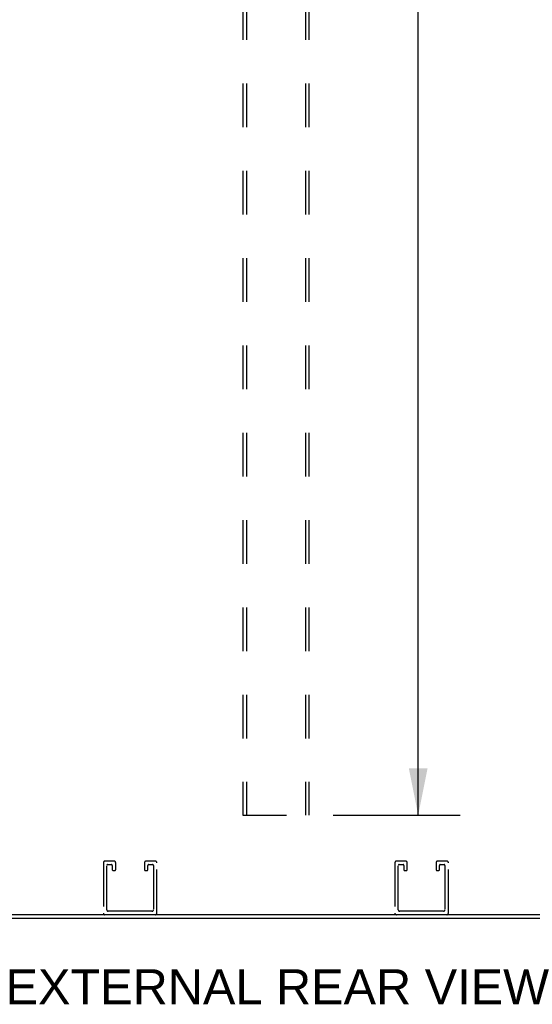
# Model space of a CAD drawing. Header units: inches. Extents: x 0 to 241, y 0 to 156.
# Tile 59 of 70: x 195 to 210, y 41 to 71. Entities that reach past the tile are written whole.
import ezdxf

# ---------------------------------------------------------------- set-up
doc = ezdxf.new("R2010")
doc.units = ezdxf.units.IN
doc.header["$LTSCALE"] = 13.251942
doc.header["$MEASUREMENT"] = 0
doc.linetypes.add('HIDDEN', pattern=[0.2, 0.1, -0.1])
doc.layers.get('0').update_dxf_attribs({"linetype": 'CONTINUOUS'})
doc.layers.add('DEFAULT_2', color=8, linetype='HIDDEN')
doc.layers.add('DIMENSIONS', color=7, linetype='CONTINUOUS')
doc.styles.get("Standard").update_dxf_attribs({"font": 'arial.ttf'})
doc.dimstyles.new('DIMSTYLE_1', dxfattribs={"dimtxt": 1.06299, "dimasz": 1.41732, "dimexe": 0.09, "dimexo": 0.07, "dimgap": 0.0375, "dimtad": 0, "dimtih": 1, "dimtoh": 1, "dimzin": 4, "dimdsep": 46, "dimtxsty": 'Standard', "dimblk": '_FILLED', "dimblk1": '_FILLED', "dimblk2": '_FILLED', "dimcen": 0.09, "dimazin": 1, "dimtfac": 1, "dimtdec": 3, "dimtofl": 0, "dimtmove": 0, "dimatfit": 3, "dimldrblk": '_FILLED', "dimfxl": 0, "dimtolj": 1, "dimtzin": 4, "dimarcsym": 0})

# ---------------------------------------------------------------- blocks, each defined once
blk = doc.blocks.new('_FILLED')
at = {"color": 0, "linetype": 'ByBlock'}
blk.add_solid([(0, 0), (-1, 0.2), (-1, -0.2)], dxfattribs=at)
blk = doc.blocks.new('*D7')
at = {"layer": 'DIMENSIONS', "color": 2, "linetype": 'Continuous'}
for p, q in [((204.452, 111.248), (208.306, 111.248)), ((207.031, 111.248), (207.031, 80.003)), ((207.031, 46.632), (207.031, 77.877)), ((204.452, 46.632), (208.306, 46.632))]:
    blk.add_line(p, q, dxfattribs=at)
at = {"layer": 'DIMENSIONS', "color": 2, "linetype": 'Continuous', "xscale": 1.41732, "yscale": 1.41732, "zscale": 1.41732}
for p, rotation in [((207.031, 111.248), 90), ((207.031, 46.632), 270)]:
    blk.add_blockref('_FILLED', p, dxfattribs=dict(at, rotation=rotation))
at = {"layer": 'DIMENSIONS', "color": 2, "linetype": 'Continuous', "insert": (207.031, 79.471), "char_height": 1.063, "width": 3.71454, "attachment_point": 2, "line_spacing_factor": 0.9}
blk.add_mtext('64.62', dxfattribs=at)

msp = doc.modelspace()

# ---------------------------------------------------------------- linework, layer by layer
at = {"color": 3, "linetype": 'Continuous'}
for p, q in [((167.326, 43.507), (238.088, 43.507)), ((238.021, 43.611), (167.393, 43.611))]:
    msp.add_line(p, q, dxfattribs=at)
at = {"layer": 'DEFAULT_2', "color": 8, "linetype": 'HIDDEN'}
for p, q in [((201.707, 111.248), (201.707, 46.632)), ((201.811, 111.248), (201.811, 46.632)), ((203.603, 111.248), (203.603, 46.632)), ((203.707, 111.248), (203.707, 46.632)), ((201.707, 46.632), (203.707, 46.632)), ((197.465, 45.19), (197.465, 43.657)), ((197.794, 45.236), (197.511, 45.236)), ((197.592, 45.132), (197.713, 45.132)), ((197.84, 44.978), (197.84, 45.19)), ((198.715, 45.19), (198.715, 44.978)), ((199.044, 45.236), (198.761, 45.236)), ((198.842, 45.132), (198.963, 45.132)), ((199.09, 43.657), (199.09, 45.19)), ((206.323, 45.19), (206.323, 43.657)), ((206.652, 45.236), (206.369, 45.236)), ((206.45, 45.132), (206.571, 45.132)), ((206.698, 44.978), (206.698, 45.19)), ((207.573, 45.19), (207.573, 44.978)), ((207.902, 45.236), (207.619, 45.236)), ((207.7, 45.132), (207.821, 45.132)), ((207.948, 43.657), (207.948, 45.19)), ((197.569, 43.761), (197.569, 45.109)), ((197.736, 45.109), (197.736, 44.978)), ((197.759, 44.955), (197.817, 44.955)), ((198.738, 44.955), (198.796, 44.955)), ((198.819, 44.978), (198.819, 45.109)), ((198.986, 45.109), (198.986, 43.761)), ((206.427, 43.761), (206.427, 45.109)), ((206.594, 45.109), (206.594, 44.978)), ((206.617, 44.955), (206.675, 44.955)), ((207.596, 44.955), (207.654, 44.955)), ((207.677, 44.978), (207.677, 45.109)), ((207.844, 45.109), (207.844, 43.761)), ((198.94, 43.715), (197.615, 43.715)), ((207.798, 43.715), (206.473, 43.715))]:
    msp.add_line(p, q, dxfattribs=at)
for centre, radius, start, end in [((197.511, 45.19), 0.046, 90, 180), ((197.592, 45.109), 0.023, 90, 180), ((197.713, 45.109), 0.023, 0, 90), ((197.794, 45.19), 0.046, 0, 90), ((198.761, 45.19), 0.046, 90, 180), ((198.842, 45.109), 0.023, 90, 180), ((198.963, 45.109), 0.023, 0, 90), ((199.044, 45.19), 0.046, 0, 90), ((206.369, 45.19), 0.046, 90, 180), ((206.45, 45.109), 0.023, 90, 180), ((206.571, 45.109), 0.023, 0, 90), ((206.652, 45.19), 0.046, 0, 90), ((207.619, 45.19), 0.046, 90, 180), ((207.7, 45.109), 0.023, 90, 180), ((207.821, 45.109), 0.023, 0, 90), ((207.902, 45.19), 0.046, 0, 90), ((197.759, 44.978), 0.023, 180, 270), ((197.817, 44.978), 0.023, 270, 360), ((198.738, 44.978), 0.023, 180, 270), ((198.796, 44.978), 0.023, 270, 360), ((206.617, 44.978), 0.023, 180, 270), ((206.675, 44.978), 0.023, 270, 360), ((207.596, 44.978), 0.023, 180, 270), ((207.654, 44.978), 0.023, 270, 360), ((197.511, 43.657), 0.046, 180, 270), ((197.615, 43.761), 0.046, 180, 270), ((198.94, 43.761), 0.046, 270, 360), ((199.044, 43.657), 0.046, 270, 360), ((206.369, 43.657), 0.046, 180, 270), ((206.473, 43.761), 0.046, 180, 270), ((207.798, 43.761), 0.046, 270, 360), ((207.902, 43.657), 0.046, 270, 360)]:
    msp.add_arc(centre, radius, start, end, dxfattribs=at)

# ---------------------------------------------------------------- texts
at = {"layer": 'DIMENSIONS', "color": 2, "linetype": 'Continuous', "insert": (202.784, 41.954), "char_height": 1.06299, "width": 16.54945, "attachment_point": 2, "line_spacing_factor": 0.9}
msp.add_mtext('EXTERNAL REAR VIEW', dxfattribs=at)

# ---------------------------------------------------------------- dimensions: what is measured, and where the dimension line sits
at = {"layer": 'DIMENSIONS', "color": 2, "linetype": 'Continuous'}
dim = msp.add_linear_dim(base=(207.031, 111.248), p1=(204.382, 46.632), p2=(204.382, 111.248), angle=90, text='<>\\P[]', dimstyle='DIMSTYLE_1', dxfattribs=at)
dim.commit()
dim.dimension.update_dxf_attribs({"geometry": '*D7', "text_midpoint": (207.017, 78.934), "dimtype": 160})

doc.saveas('drawing.dxf')
